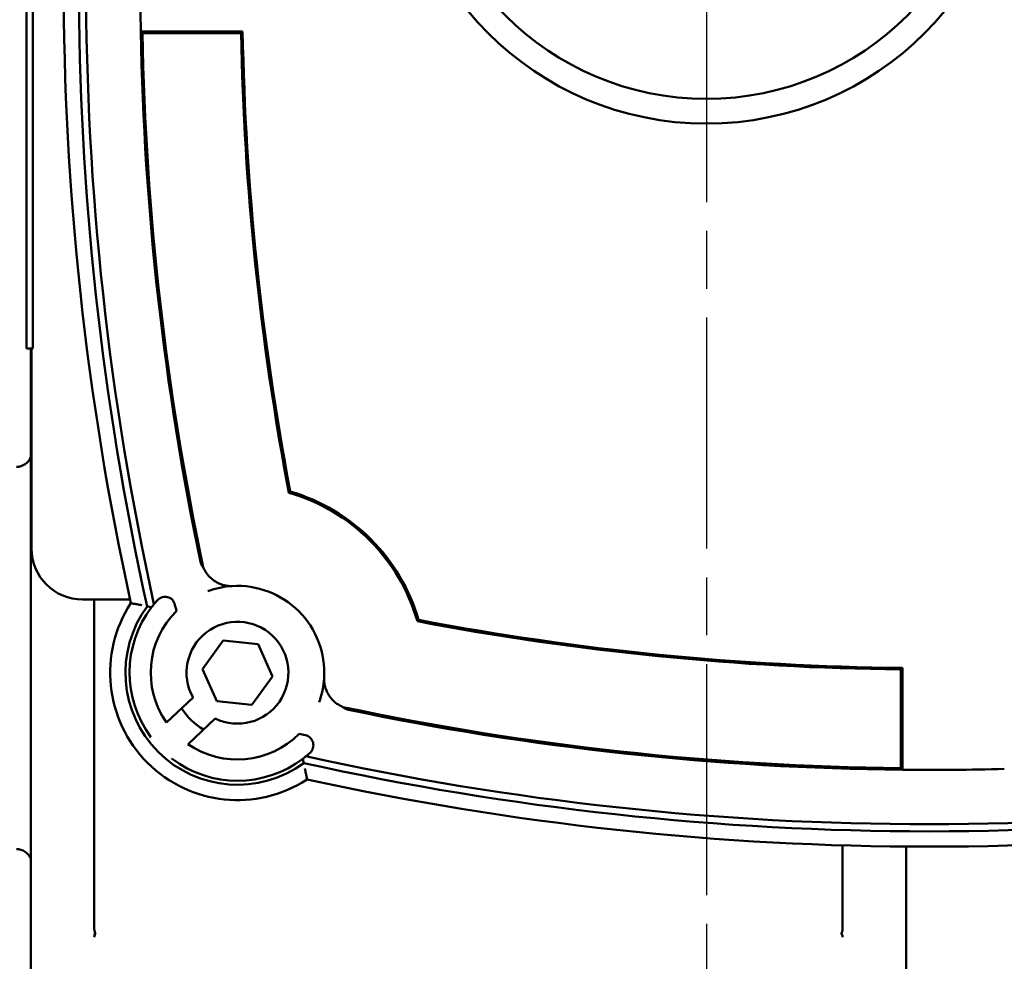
# Model space of a CAD drawing. Header units: millimetres. Extents: x -4813 to 10023, y -389 to 1491.
# Tile 6 of 36: x 476 to 572, y 323 to 416. Entities that reach past the tile are written whole.
import ezdxf

# ---------------------------------------------------------------- set-up
doc = ezdxf.new("R2010")
doc.units = ezdxf.units.MM
doc.header["$LTSCALE"] = 4
doc.linetypes.add('CHAIN', pattern=[0.7087, 0.4724, -0.0591, 0.1181, -0.0591])
for name, color, linetype, lineweight in [('Видимый контур (ГОСТ)', 7, 'Continuous', 50), ('Маркер центра (ГОСТ)', 7, 'Continuous', 25), ('Размер (ГОСТ)', 7, 'Continuous', 25)]:
    doc.layers.add(name, color=color, linetype=linetype, lineweight=lineweight)
doc.styles.add('Обычный текст (ГОСТ)', font='GOST Common Italic.ttf')
doc.dimstyles.new('Обычный (ГОСТ)', dxfattribs={"dimscale": 4, "dimtxt": 3.5, "dimasz": 3.5, "dimexe": 1, "dimexo": 0, "dimgap": 0.5, "dimtad": 1, "dimtxsty": 'Обычный текст (ГОСТ)', "dimblk": 'Filled-1', "dimcen": 0.09, "dimdle": 15, "dimclrd": 256, "dimclre": 256, "dimclrt": 256, "dimazin": 2, "dimtfac": 0.714286, "dimtdec": 3, "dimtmove": 0, "dimatfit": 3, "dimfxl": 1, "dimtolj": 1, "dimlwd": 25, "dimlwe": 25, "dimarcsym": 0})

# ---------------------------------------------------------------- blocks, each defined once
blk = doc.blocks.new('Filled-1')
at = {"color": 0}
for p, q in [((0, 0), (-1, 0.1429)), ((-1, 0.1429), (-1, -0.1429)), ((-1, 0), (0, 0)), ((-1, -0.1429), (0, 0))]:
    blk.add_line(p, q, dxfattribs=at)
at = {"color": 0, "flags": 128}
blk.add_lwpolyline([(-1, -0.1429), (0, 0), (-1, 0.1429), (-1, -0.1429)], dxfattribs=at)
at = {"color": 0}
blk.add_solid([(-1, -0.1429), (0, 0), (-1, 0.1429), (-1, -0.1429)], dxfattribs=at)
blk = doc.blocks.new('*D17')
at = {"layer": 'Defpoints', "color": 0, "linetype": 'Continuous', "transparency": 16777216}
for p in [(530.434, 510.634), (187.422, 250.634), (487.422, 250.634)]:
    blk.add_point(p, dxfattribs=at)
at = {"layer": 'Размер (ГОСТ)', "linetype": 'Continuous', "lineweight": 25, "transparency": 16777216}
for p, q in [((530.434, 510.634), (183.422, 510.634)), ((187.422, 496.634), (187.422, 264.634)), ((487.422, 250.634), (183.422, 250.634))]:
    blk.add_line(p, q, dxfattribs=at)
at = {"layer": 'Размер (ГОСТ)', "linetype": 'Continuous', "lineweight": 25, "transparency": 16777216, "xscale": 14, "yscale": 14, "zscale": 14}
for p, rotation in [((187.422, 510.634), 90), ((187.422, 250.634), 270)]:
    blk.add_blockref('Filled-1', p, dxfattribs=dict(at, rotation=rotation))
at = {"layer": 'Размер (ГОСТ)', "linetype": 'Continuous', "lineweight": 25, "transparency": 16777216, "insert": (171.422, 365.764), "char_height": 14, "attachment_point": 1, "rotation": 90, "style": 'Обычный текст (ГОСТ)'}
blk.add_mtext('\\A1;260', dxfattribs=at)

msp = doc.modelspace()

# ---------------------------------------------------------------- linework, layer by layer
at = {"layer": 'Видимый контур (ГОСТ)'}
for p, q in [((476.292, 383.257), (476.292, 433.257)), ((476.894, 433.257), (476.894, 383.257)), ((487.509, 414.379), (497.511, 414.379)), ((487.669, 414.222), (497.356, 414.222)), ((476.894, 383.257), (476.292, 383.257)), ((476.698, 308.634), (476.698, 383.257)), ((476.792, 383.257), (476.792, 363.634)), ((481.792, 358.634), (486.454, 358.634)), ((482.939, 326.285), (482.939, 358.634)), ((493.56, 351.809), (495.593, 354.613)), ((495.593, 354.613), (499.039, 354.255)), ((499.039, 354.255), (500.451, 351.092)), ((562.293, 351.922), (562.293, 341.921)), ((494.972, 348.645), (493.56, 351.809)), ((500.451, 351.092), (498.418, 348.287)), ((562.136, 351.766), (562.136, 342.08)), ((490.019, 346.572), (492.637, 349.018)), ((498.418, 348.287), (494.972, 348.645)), ((494.821, 346.953), (492.145, 344.452)), ((556.405, 326.285), (556.405, 334.506)), ((562.646, 308.634), (562.646, 334.388))]:
    msp.add_line(p, q, dxfattribs=at)
for radius in [30.299, 27.87]:
    msp.add_circle((543.042, 435.634), radius, dxfattribs=at)
for centre, radius, start, end in [((766.184, 419.379), 286.25, 167.67437, 192.32563), ((766.184, 419.379), 284.75, 167.54341, 192.45659), ((766.184, 419.379), 284.052, 167.55658, 192.44342), ((766.184, 419.379), 278.72, 178.97211, 181.02789), ((766.184, 419.379), 278.72, 181.02789, 191.80978), ((766.184, 419.379), 278.563, 181.06082, 191.92842), ((766.184, 419.379), 268.877, 181.09903, 190.77594), ((766.184, 419.379), 268.72, 181.06615, 190.75535), ((475.292, 373.147), 1.5, 270, 339.56541), ((497.005, 351.45), 18.363, 15.93958, 74.06042), ((497.005, 351.45), 18.521, 16.23976, 73.76024), ((481.792, 363.634), 5, 180, 270), ((497.005, 351.45), 8.521, 356.50155, 93.49845), ((489.89, 357.9), 1, 12.54467, 137.80826), ((497.005, 351.45), 12.5, 146.91318, 303.08682), ((497.005, 351.45), 11, 143.72427, 306.27573), ((497.005, 351.45), 10.604, 142.76094, 216.53059), ((497.005, 351.45), 10.604, 137.80826, 140.65349), ((766.184, 419.379), 282.052, 192.54467, 192.67338), ((497.005, 351.45), 8.521, 134.77224, 214.92538), ((497.005, 351.45), 5, 244.09366, 209.10936), ((564.934, 620.629), 268.877, 259.22406, 269.40367), ((564.934, 620.629), 268.72, 259.24465, 269.43684), ((564.934, 620.629), 278.563, 258.07158, 269.4244), ((497.005, 351.45), 6.5, 212.37175, 239.08607), ((564.934, 620.629), 278.72, 258.19022, 269.45705), ((497.005, 351.45), 8.521, 235.2171, 315.22776), ((564.934, 620.629), 282.052, 257.32662, 257.45533), ((503.455, 344.335), 1, 312.19174, 77.45533), ((497.005, 351.45), 10.604, 309.34651, 312.19174), ((564.934, 620.629), 284.052, 257.55658, 282.44342), ((497.005, 351.45), 10.604, 232.80182, 307.23906), ((564.934, 620.629), 284.75, 257.54341, 282.45659), ((564.934, 620.629), 278.72, 269.45705, 271.51291), ((564.934, 620.629), 286.25, 257.67437, 282.32563), ((475.292, 332.647), 1.5, 20.43459, 90)]:
    msp.add_arc(centre, radius, start, end, dxfattribs=at)
for centre, major_axis, ratio, start_param, end_param in [((1640.721, -5280.506), (1145.412, -5640.306), 0.038265, 3.136221, 3.147292), ((-5134.687, 1495.119), (5640.043, -1145.365), 0.038266, 6.277486, 6.288557)]:
    msp.add_ellipse(centre, major_axis=major_axis, ratio=ratio, start_param=start_param, end_param=end_param, dxfattribs=at)
for points, degree in [([(487.509, 414.379), (487.589, 414.3), (487.669, 414.222)], 2), ([(502.185, 369.232), (502.139, 369.19), (502.094, 369.149), (502.048, 369.107)], 3), ([(493.638, 361.803), (493.637, 361.803), (493.637, 361.803), (493.637, 361.803)], 3), ([(488.137, 357.959), (488.278, 357.929), (488.421, 357.898), (488.564, 357.867)], 3), ([(488.564, 357.867), (488.644, 357.971), (488.725, 358.074), (488.805, 358.173)], 3), ([(514.787, 356.63), (514.746, 356.584), (514.704, 356.539), (514.663, 356.493)], 3), ([(507.358, 348.082), (507.358, 348.082), (507.358, 348.082), (507.358, 348.082)], 3), ([(503.728, 343.25), (503.629, 343.17), (503.526, 343.089), (503.422, 343.008)], 3), ([(503.514, 342.582), (503.484, 342.722), (503.453, 342.865), (503.422, 343.008)], 3)]:
    msp.add_open_spline(points, degree=degree, dxfattribs=at)
for points, weights in [([(497.511, 414.379), (497.434, 414.3), (497.356, 414.222)], [0.999999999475, 0.999999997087, 0.999999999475]), ([(562.293, 351.922), (562.215, 351.844), (562.136, 351.766)], [1.00000000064, 1.00000000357, 1.00000000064]), ([(488.485, 345.138), (488.471, 345.126), (488.458, 345.113)], [1.00003330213, 1.00004951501, 1.00006262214]), ([(490.595, 343.004), (490.581, 342.991), (490.567, 342.978)], [1.00003382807, 1.00005029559, 1.00006360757]), ([(562.293, 341.921), (562.214, 342.001), (562.136, 342.08)], [1.00000000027, 1.00000000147, 1.00000000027])]:
    msp.add_rational_spline(points, weights, degree=2, dxfattribs=at)
for points, knots in [([(493.636, 361.804), (493.583, 361.868), (493.519, 361.953), (493.465, 362.057), (493.447, 362.092), (493.425, 362.138), (493.404, 362.194), (493.397, 362.214), (493.389, 362.238), (493.382, 362.264), (493.379, 362.275), (493.375, 362.286), (493.372, 362.3), (493.371, 362.305), (493.369, 362.311), (493.368, 362.317), (493.367, 362.323), (493.365, 362.329), (493.364, 362.335)], [0.0021393, 0.0021393, 0.0021393, 0.0021393, 0.2260566, 0.2260566, 0.2260566, 0.301788, 0.301788, 0.301788, 0.3297635, 0.3297635, 0.3297635, 0.3408842, 0.3408842, 0.3408842, 0.3455362, 0.3455362, 0.3455362, 0.3497642, 0.3497642, 0.3497642, 0.3497642]), ([(494.407, 360.719), (494.24, 360.869), (494.092, 361.036), (493.834, 361.399), (493.724, 361.597), (493.638, 361.803)], [-0.1338505, -0.1338505, -0.1338505, -0.1338505, -0.067257, -0.067257, -0.0000396, -0.0000396, -0.0000396, -0.0000396]), ([(494.407, 360.719), (494.541, 360.599), (494.685, 360.492), (494.988, 360.303), (495.149, 360.223), (495.395, 360.124), (495.488, 360.092), (495.622, 360.053), (495.67, 360.041), (495.737, 360.024), (495.76, 360.019), (495.794, 360.012), (495.805, 360.009), (495.831, 360.004), (495.843, 360.001), (495.848, 360)], [0.0000739, 0.0000739, 0.0000739, 0.0000739, 0.0541719, 0.0541719, 0.1121959, 0.1121959, 0.1477254, 0.1477254, 0.167835, 0.167835, 0.1796536, 0.1796536, 0.1868996, 0.1868996, 0.1983835, 0.1983835, 0.1983835, 0.1983835]), ([(496.485, 359.955), (496.477, 359.954), (496.468, 359.954), (496.451, 359.953), (496.442, 359.952), (496.415, 359.951), (496.398, 359.951), (496.344, 359.949), (496.31, 359.949), (496.204, 359.951), (496.14, 359.955), (495.988, 359.971), (495.906, 359.987), (495.848, 360)], [0.0000004, 0.0000004, 0.0000004, 0.0000004, 0.0026314, 0.0026314, 0.0053721, 0.0053721, 0.0115873, 0.0115873, 0.0273452, 0.0273452, 0.0709653, 0.0709653, 0.1618748, 0.1618748, 0.1618748, 0.1618748]), ([(487.601, 358.069), (487.599, 358.069), (487.598, 358.07), (487.515, 358.086), (487.434, 358.102), (487.277, 358.133), (487.2, 358.148), (487.005, 358.186), (486.894, 358.207), (486.716, 358.24), (486.647, 358.253), (486.556, 358.27), (486.532, 358.274), (486.532, 358.274)], [-0.3290569, -0.3290569, -0.3290569, -0.3290569, -0.3285671, -0.3285671, -0.3037772, -0.3037772, -0.2792195, -0.2792195, -0.2383376, -0.2383376, -0.2005959, -0.2005959, -0.1642835, -0.1642835, -0.1642835, -0.1642835]), ([(505.555, 350.293), (505.542, 350.348), (505.528, 350.422), (505.512, 350.566), (505.507, 350.633), (505.505, 350.745), (505.505, 350.78), (505.506, 350.837), (505.506, 350.855), (505.508, 350.884), (505.508, 350.893), (505.509, 350.912), (505.509, 350.921), (505.51, 350.93)], [0.0000615, 0.0000615, 0.0000615, 0.0000615, 0.1171709, 0.1171709, 0.1830497, 0.1830497, 0.2066465, 0.2066465, 0.2158209, 0.2158209, 0.2198235, 0.2198235, 0.2236479, 0.2236479, 0.2236479, 0.2236479]), ([(505.555, 350.293), (505.557, 350.287), (505.559, 350.275), (505.565, 350.247), (505.568, 350.235), (505.575, 350.2), (505.581, 350.174), (505.599, 350.103), (505.612, 350.053), (505.654, 349.912), (505.689, 349.813), (505.791, 349.566), (505.87, 349.412), (506.054, 349.12), (506.159, 348.982), (506.275, 348.852)], [0.0000288, 0.0000288, 0.0000288, 0.0000288, 0.0118125, 0.0118125, 0.0192337, 0.0192337, 0.0313767, 0.0313767, 0.0521146, 0.0521146, 0.0888294, 0.0888294, 0.1437933, 0.1437933, 0.1952227, 0.1952227, 0.1952227, 0.1952227]), ([(507.358, 348.082), (507.152, 348.169), (506.955, 348.278), (506.591, 348.536), (506.424, 348.685), (506.275, 348.852)], [-0.1347407, -0.1347407, -0.1347407, -0.1347407, -0.0670644, -0.0670644, -0.0000171, -0.0000171, -0.0000171, -0.0000171]), ([(507.891, 347.809), (507.884, 347.81), (507.877, 347.812), (507.87, 347.813), (507.862, 347.815), (507.854, 347.817), (507.847, 347.819), (507.834, 347.822), (507.822, 347.825), (507.813, 347.828), (507.788, 347.836), (507.766, 347.843), (507.748, 347.85), (507.681, 347.874), (507.624, 347.902), (507.578, 347.928), (507.486, 347.98), (507.411, 348.038), (507.36, 348.081)], [0, 0, 0, 0, 0.0021348, 0.0021348, 0.0021348, 0.0049396, 0.0049396, 0.0049396, 0.0102744, 0.0102744, 0.0102744, 0.0245186, 0.0245186, 0.0245186, 0.0772119, 0.0772119, 0.0772119, 0.1811813, 0.1811813, 0.1811813, 0.1811813]), ([(503.624, 342.046), (503.625, 342.044), (503.625, 342.043), (503.641, 341.96), (503.658, 341.879), (503.689, 341.721), (503.703, 341.645), (503.741, 341.45), (503.762, 341.339), (503.795, 341.16), (503.808, 341.092), (503.825, 341), (503.829, 340.977), (503.829, 340.977)], [-0.3290583, -0.3290583, -0.3290583, -0.3290583, -0.3285696, -0.3285696, -0.3037826, -0.3037826, -0.2792302, -0.2792302, -0.2383428, -0.2383428, -0.2005978, -0.2005978, -0.1642848, -0.1642848, -0.1642848, -0.1642848]), ([(482.939, 325.483), (482.939, 325.487), (482.939, 325.491), (482.94, 325.6), (482.961, 325.677), (483.003, 325.797), (483.026, 325.835), (483.03, 325.876), (483.03, 325.879), (483.03, 325.883), (483.03, 325.883), (483.03, 325.883), (483.03, 325.884), (483.03, 325.884), (483.03, 325.884), (483.03, 325.884), (483.03, 325.884), (483.03, 325.885), (483.03, 325.885), (483.03, 325.885), (483.03, 325.886), (483.03, 325.892), (483.029, 325.898), (483.027, 325.914), (483.024, 325.924), (483.011, 325.961), (482.996, 325.992), (482.961, 326.09), (482.939, 326.172), (482.939, 326.285)], [0, 0, 0, 0, 0.0016466, 0.0016466, 0.043517, 0.043517, 0.0915051, 0.0915051, 0.0954346, 0.0954346, 0.0958699, 0.0958699, 0.0960433, 0.0960433, 0.0961737, 0.0961737, 0.0963174, 0.0963174, 0.0965173, 0.0965173, 0.0969939, 0.0969939, 0.1045486, 0.1045486, 0.1173737, 0.1173737, 0.1484065, 0.1484065, 0.1930088, 0.1930088, 0.1930088, 0.1930088]), ([(482.939, 325.483), (482.939, 325.487), (482.939, 325.491), (482.94, 325.584), (482.955, 325.663), (482.993, 325.759), (483.006, 325.787), (483.039, 325.838), (483.057, 325.861), (483.078, 325.883), (483.079, 325.884), (483.079, 325.884)], [0, 0, 0, 0, 0.00164662, 0.00164662, 0.03722054, 0.03722054, 0.05220505, 0.05220505, 0.06692402, 0.06692402, 0.06722743, 0.06722743, 0.06722743, 0.06722743]), ([(556.264, 325.884), (556.265, 325.884), (556.265, 325.883), (556.287, 325.86), (556.306, 325.836), (556.339, 325.782), (556.353, 325.753), (556.39, 325.654), (556.405, 325.573), (556.405, 325.483)], [-0.00024874, -0.00024874, -0.00024874, -0.00024874, 0, 0, 0.01259367, 0.01259367, 0.02549609, 0.02549609, 0.05506547, 0.05506547, 0.05506547, 0.05506547]), ([(556.405, 326.285), (556.405, 326.281), (556.405, 326.277), (556.403, 326.168), (556.382, 326.091), (556.34, 325.972), (556.318, 325.933), (556.314, 325.892), (556.313, 325.889), (556.313, 325.885), (556.313, 325.885), (556.313, 325.885), (556.313, 325.885), (556.313, 325.884), (556.313, 325.884), (556.313, 325.884), (556.313, 325.884), (556.313, 325.884), (556.313, 325.883), (556.313, 325.883), (556.313, 325.882), (556.313, 325.876), (556.314, 325.87), (556.317, 325.854), (556.32, 325.844), (556.333, 325.807), (556.347, 325.776), (556.382, 325.678), (556.405, 325.596), (556.405, 325.483)], [0, 0, 0, 0, 0.0016466, 0.0016466, 0.0435169, 0.0435169, 0.0915072, 0.0915072, 0.095437, 0.095437, 0.0958712, 0.0958712, 0.096044, 0.096044, 0.0961739, 0.0961739, 0.096317, 0.096317, 0.0965161, 0.0965161, 0.0969903, 0.0969903, 0.1045465, 0.1045465, 0.1173689, 0.1173689, 0.1483883, 0.1483883, 0.1930046, 0.1930046, 0.1930046, 0.1930046])]:
    msp.add_open_spline(points, degree=3, knots=knots, dxfattribs=at)
at = {"layer": 'Маркер центра (ГОСТ)', "linetype": 'CHAIN', "ltscale": 11.993792}
msp.add_line((543.042, 522.295), (543.042, 210.961), dxfattribs=at)

# ---------------------------------------------------------------- dimensions: what is measured, and where the dimension line sits
at = {"layer": 'Размер (ГОСТ)', "linetype": 'Continuous', "lineweight": 25}
dim = msp.add_linear_dim(base=(187.422, 250.634), p1=(530.434, 510.634), p2=(487.422, 250.634), angle=90, dimstyle='Обычный (ГОСТ)', override={"dimgap": 0.5, "dimdec": 2, "dimtol": 0, "dimlim": 0, "dimtp": 0, "dimtm": 0, "dimtdec": 3, "dimtofl": 0, "dimatfit": 1}, dxfattribs=at)
dim.commit()
dim.dimension.update_dxf_attribs({"geometry": '*D17', "text_midpoint": (187.422, 380.634), "dimtype": 160})

doc.saveas('drawing.dxf')
